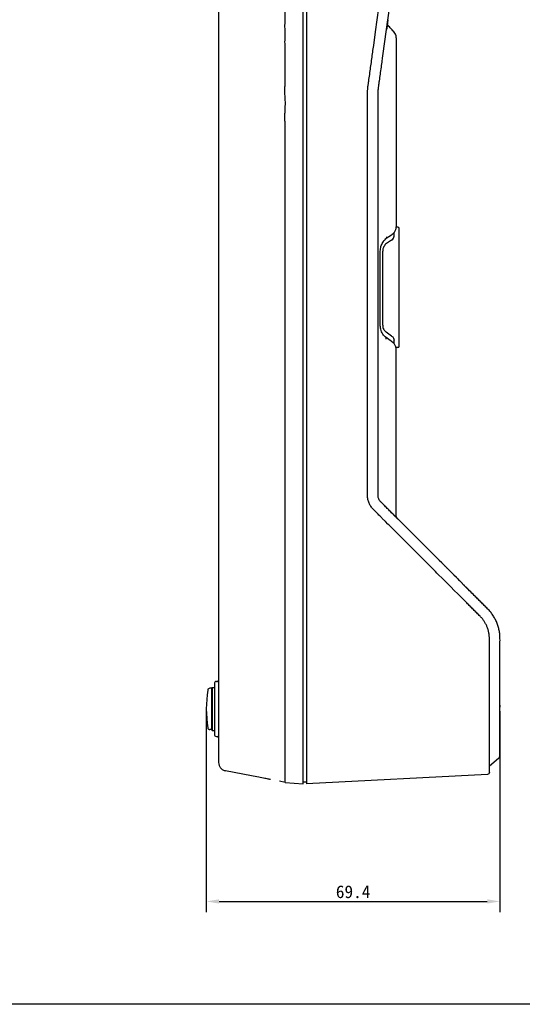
# Model space of a CAD drawing. Header units: millimetres. Extents: x 38 to 565, y 70 to 434.
# Tile 16 of 23: x 212 to 330, y 70 to 303. Entities that reach past the tile are written whole.
import ezdxf

# ---------------------------------------------------------------- set-up
doc = ezdxf.new("R2010")
doc.units = ezdxf.units.MM
doc.header["$LTSCALE"] = 32.67
doc.header["$PDMODE"] = 3
doc.header["$PDSIZE"] = 8
doc.layers.get('0').update_dxf_attribs({"linetype": 'CONTINUOUS'})
doc.layers.get('Defpoints').update_dxf_attribs({"linetype": 'CONTINUOUS'})
doc.layers.add('20_ALL_FEATURES', color=7, linetype='CONTINUOUS')
doc.layers.add('51__DRAFT_DIMS', color=7, linetype='CONTINUOUS')
doc.styles.get("Standard").update_dxf_attribs({"font": 'simfang.ttf'})
doc.dimstyles.new('DIMSTYLE_2', dxfattribs={"dimtxt": 3, "dimasz": 3, "dimexe": 2.5, "dimexo": 0.5, "dimgap": 0.75, "dimtad": 1, "dimdec": 1, "dimdsep": 46, "dimtxsty": 'STANDARD', "dimblk": '_FILLED', "dimblk1": '_FILLED', "dimblk2": '_FILLED', "dimcen": 0.09, "dimclrt": 256, "dimadec": 1, "dimazin": 2, "dimtp": 0.3, "dimtm": 0.3, "dimtfac": 1, "dimtdec": 1, "dimtofl": 0, "dimtmove": 0, "dimatfit": 3, "dimldrblk": '_FILLED', "dimfxl": 1, "dimtolj": 1, "dimarcsym": 0})

# ---------------------------------------------------------------- blocks, each defined once
blk = doc.blocks.new('_FILLED')
at = {"color": 0, "linetype": 'ByBlock'}
blk.add_solid([(0, 0), (-1, 0.167), (-1, -0.167)], dxfattribs=at)
blk = doc.blocks.new('*D3')
at = {"layer": '51__DRAFT_DIMS', "color": 0, "lineweight": -2}
for p, q in [((255.65, 139.49), (255.65, 92.04)), ((325, 139.49), (325, 92.04)), ((258.65, 94.54), (322, 94.54))]:
    blk.add_line(p, q, dxfattribs=at)
at = {"layer": 'Defpoints', "color": 0}
for p in [(255.65, 139.99), (325, 139.99), (325, 94.54)]:
    blk.add_point(p, dxfattribs=at)
at = {"layer": '51__DRAFT_DIMS', "color": 0, "linetype": 'ByBlock', "lineweight": -2, "xscale": 3, "yscale": 3, "zscale": 3, "rotation": 180}
blk.add_blockref('_FILLED', (255.65, 94.54), dxfattribs=at)
at = {"layer": '51__DRAFT_DIMS', "color": 0, "linetype": 'ByBlock', "lineweight": -2, "xscale": 3, "yscale": 3, "zscale": 3}
blk.add_blockref('_FILLED', (325, 94.54), dxfattribs=at)
at = {"layer": '51__DRAFT_DIMS', "insert": (290.32, 98.34), "char_height": 3, "attachment_point": 2}
blk.add_mtext('\\A1;69.4', dxfattribs=at)

msp = doc.modelspace()

# ---------------------------------------------------------------- linework, layer by layer
msp.add_lwpolyline([(38.493, 434.281), (565.442, 434.281), (565.442, 70.265), (38.493, 70.265)], close=True)
at = {"layer": '20_ALL_FEATURES'}
for p, q in [((278.505, 122.287), (278.505, 370.726)), ((279.305, 370.726), (279.305, 122.286)), ((258.547, 365.716), (258.547, 127.348)), ((298.393, 301.52), (299.918, 312.437)), ((295.627, 299.79), (296.423, 305.491)), ((298.396, 301.541), (298.554, 302.677)), ((298.548, 302.634), (298.396, 301.541)), ((298.548, 302.635), (298.453, 301.949)), ((297.366, 294.166), (298.229, 300.35)), ((298.229, 300.35), (298.311, 300.936)), ((298.258, 300.555), (298.233, 300.373)), ((298.35, 301.215), (298.258, 300.555)), ((298.311, 300.936), (298.393, 301.52)), ((298.363, 301.309), (298.35, 301.215)), ((298.363, 301.309), (298.396, 301.541)), ((298.409, 301.639), (298.391, 301.511)), ((298.396, 301.541), (298.391, 301.511)), ((298.516, 301.367), (298.391, 301.511)), ((298.496, 301.39), (298.391, 301.511)), ((298.453, 301.949), (298.409, 301.639)), ((298.71, 301.149), (298.516, 301.367)), ((298.909, 300.93), (298.71, 301.149)), ((299.112, 300.71), (298.909, 300.93)), ((299.32, 300.49), (299.112, 300.71)), ((299.533, 300.269), (299.32, 300.49)), ((299.721, 300.077), (299.533, 300.269)), ((299.721, 300.077), (299.719, 300.078)), ((295.176, 296.564), (295.627, 299.79)), ((300.505, 298.395), (300.505, 253.753)), ((297.287, 293.602), (297.366, 294.166)), ((293.73, 276.398), (293.73, 277.71)), ((293.73, 276.103), (293.73, 276.398)), ((293.73, 275.808), (293.73, 276.103)), ((293.73, 275.497), (293.73, 275.808)), ((293.73, 275.187), (293.73, 275.497)), ((293.73, 270.736), (293.73, 275.187)), ((293.73, 270.337), (293.73, 270.736)), ((293.73, 269.956), (293.73, 270.337)), ((293.73, 269.586), (293.73, 269.956)), ((293.73, 221.248), (293.73, 269.586)), ((296.23, 221.379), (296.23, 257.422)), ((300.912, 253.689), (300.503, 253.7)), ((301.205, 225.596), (301.205, 253.389)), ((299.362, 251.84), (297.918, 250.86)), ((297.94, 250.878), (298.118, 251.036)), ((298.022, 250.951), (298.118, 251.035)), ((298.118, 251.035), (298.168, 251.078)), ((298.118, 251.035), (298.168, 251.078)), ((299.42, 251.881), (299.509, 251.954)), ((299.753, 252.164), (299.509, 251.953)), ((299.749, 252.16), (299.871, 252.274)), ((299.871, 252.274), (299.984, 252.397)), ((299.984, 252.397), (300.088, 252.528)), ((300.005, 251.576), (300.005, 252.423)), ((300.088, 252.528), (300.181, 252.667)), ((297.918, 250.86), (298.022, 250.951)), ((299.42, 250.662), (298.181, 249.823)), ((296.739, 248.005), (296.74, 248.062)), ((296.739, 230.545), (296.739, 248.005)), ((297.304, 230.579), (297.304, 248.038)), ((297.741, 227.947), (297.515, 228.207)), ((298, 227.706), (297.741, 227.947)), ((299.34, 226.804), (297.85, 227.845)), ((299.42, 227.98), (298.105, 228.899)), ((297.987, 227.718), (298.031, 227.679)), ((299.42, 226.744), (299.471, 226.701)), ((299.694, 226.508), (299.471, 226.701)), ((299.852, 226.358), (299.762, 226.447)), ((300.005, 226.179), (300.005, 227.038)), ((300.385, 225.46), (300.324, 225.632)), ((300.385, 225.46), (300.385, 225.459)), ((300.425, 225.324), (300.385, 225.459)), ((300.912, 225.296), (300.434, 225.284)), ((300.505, 185.413), (300.505, 225.265)), ((293.73, 220.627), (293.73, 221.248)), ((296.23, 213.109), (296.23, 221.379)), ((293.73, 220.035), (293.73, 220.627)), ((293.73, 219.462), (293.73, 220.035)), ((293.73, 218.889), (293.73, 219.462)), ((293.73, 217.721), (293.73, 218.889)), ((293.73, 216.691), (293.73, 217.721)), ((293.73, 215.014), (293.73, 216.691)), ((293.73, 213.963), (293.73, 215.014)), ((293.73, 213.104), (293.73, 213.963)), ((299.486, 186.224), (299.124, 186.587)), ((299.13, 186.58), (299.2, 186.51)), ((299.2, 186.51), (299.829, 185.882)), ((299.615, 186.095), (299.486, 186.224)), ((299.918, 185.793), (299.615, 186.095)), ((299.822, 185.889), (299.643, 186.067)), ((274.249, 184.993), (274.249, 185.154)), ((274.249, 174.993), (274.249, 184.993)), ((297.96, 184.216), (297.215, 184.96)), ((298.54, 183.635), (297.96, 184.216)), ((298.758, 183.418), (298.54, 183.635)), ((299.822, 185.889), (299.822, 185.889)), ((299.822, 185.889), (299.832, 185.879)), ((299.829, 185.882), (299.962, 185.749)), ((299.961, 185.75), (299.832, 185.879)), ((299.832, 185.879), (299.948, 185.763)), ((300.075, 185.636), (299.918, 185.793)), ((299.948, 185.763), (300.038, 185.673)), ((300.004, 185.706), (299.961, 185.75)), ((299.962, 185.749), (299.998, 185.713)), ((300.038, 185.673), (300.11, 185.601)), ((300.127, 185.584), (300.044, 185.667)), ((300.223, 185.488), (300.075, 185.636)), ((300.11, 185.601), (300.19, 185.52)), ((300.2, 185.511), (300.127, 185.584)), ((300.156, 185.554), (300.174, 185.536)), ((300.174, 185.536), (300.202, 185.508)), ((300.19, 185.52), (300.247, 185.463)), ((300.534, 185.177), (300.223, 185.488)), ((300.247, 185.463), (300.346, 185.365)), ((300.35, 185.361), (300.303, 185.407)), ((300.32, 185.391), (300.337, 185.374)), ((300.337, 185.374), (300.388, 185.323)), ((300.346, 185.365), (300.38, 185.331)), ((300.387, 185.324), (300.35, 185.361)), ((300.38, 185.331), (300.525, 185.186)), ((300.525, 185.186), (300.655, 185.055)), ((300.918, 184.792), (300.534, 185.177)), ((300.567, 185.144), (300.542, 185.169)), ((300.651, 185.06), (300.567, 185.144)), ((300.59, 185.12), (300.825, 184.885)), ((300.825, 184.885), (300.918, 184.792)), ((311.354, 174.357), (300.918, 184.792)), ((305.172, 177.003), (298.758, 183.418)), ((308.1, 174.075), (305.172, 177.003)), ((274.249, 166.236), (274.249, 174.993)), ((311.269, 174.442), (310.66, 175.051)), ((311.316, 174.394), (311.269, 174.442)), ((314.248, 171.463), (311.354, 174.357)), ((308.714, 173.461), (308.1, 174.075)), ((309.079, 173.096), (308.714, 173.461)), ((309.755, 172.42), (309.079, 173.096)), ((310.11, 172.065), (309.755, 172.42)), ((311.745, 170.43), (310.11, 172.065)), ((311.988, 173.722), (311.886, 173.825)), ((312.644, 173.067), (312.583, 173.128)), ((313.449, 168.726), (311.745, 170.43)), ((314.7, 171.01), (314.122, 171.589)), ((315.187, 170.524), (314.248, 171.463)), ((314.7, 171.01), (317.439, 168.272)), ((315.024, 170.687), (315.223, 170.488)), ((316.951, 168.76), (315.187, 170.524)), ((315.223, 170.488), (315.413, 170.298)), ((315.413, 170.298), (316.886, 168.825)), ((314.14, 168.035), (313.449, 168.726)), ((315.1, 167.075), (314.14, 168.035)), ((316.425, 169.286), (316.603, 169.108)), ((316.902, 168.809), (317.467, 168.244)), ((316.914, 168.796), (317.448, 168.262)), ((317.836, 167.875), (316.951, 168.76)), ((317.439, 168.272), (317.467, 168.244)), ((317.812, 167.899), (317.467, 168.244)), ((317.836, 167.875), (317.812, 167.899)), ((274.249, 165.985), (274.249, 166.236)), ((258.038, 146.484), (258.252, 146.488)), ((256.869, 144.886), (256.459, 144.872)), ((256.869, 144.886), (257.047, 145.071)), ((256.869, 144.886), (256.869, 135.099)), ((257.047, 145.071), (257.547, 145.063)), ((257.047, 145.071), (257.047, 134.914)), ((257.547, 145.984), (257.547, 134.002)), ((325.005, 141.524), (325.005, 142.967)), ((325.005, 140.886), (325.005, 141.78)), ((325.005, 140.896), (325.005, 141.524)), ((325.005, 140.39), (325.005, 140.896)), ((325.005, 140.892), (325.005, 140.385)), ((325.005, 138.527), (325.005, 140.886)), ((325.005, 139.88), (325.005, 140.39)), ((325.005, 139.334), (325.005, 139.88)), ((325.005, 138.836), (325.005, 139.334)), ((325.005, 138.34), (325.005, 138.836)), ((325.005, 129.024), (325.005, 138.527)), ((325.005, 138.103), (325.005, 138.34)), ((325.005, 138.103), (325.005, 138.046)), ((325.005, 138.044), (325.005, 138.103)), ((325.005, 138.09), (325.005, 138.044)), ((325.005, 138.046), (325.005, 135.504)), ((256.869, 135.099), (256.459, 135.113)), ((256.869, 135.099), (257.047, 134.914)), ((257.047, 134.914), (257.547, 134.923)), ((258.038, 133.502), (258.252, 133.498)), ((324.645, 128.256), (322.505, 126.471)), ((322.505, 125.025), (322.505, 127.141)), ((266.304, 124.214), (260.174, 125.382)), ((322.031, 124.525), (279.305, 122.286)), ((274.249, 122.659), (272.947, 122.906)), ((274.249, 122.659), (278.505, 122.287)), ((279.305, 122.687), (278.505, 122.701))]:
    msp.add_line(p, q, dxfattribs=at)
for points in [[(298.889, 300.952), (298.69, 301.172), (298.496, 301.39)], [(299.721, 300.077), (299.512, 300.29), (299.3, 300.511), (299.092, 300.732), (298.889, 300.952)], [(300.168, 299.515), (300.02, 299.732), (299.847, 299.943), (299.719, 300.078)], [(300.505, 298.395), (300.495, 298.589), (300.455, 298.826), (300.387, 299.061), (300.291, 299.291), (300.168, 299.515)], [(300.401, 253.153), (300.426, 253.242), (300.458, 253.371), (300.482, 253.493)], [(300.482, 253.493), (300.497, 253.609), (300.504, 253.719), (300.505, 253.753)], [(300.181, 252.667), (300.264, 252.814), (300.336, 252.97), (300.395, 253.134), (300.401, 253.153)], [(296.782, 248.601), (296.831, 248.871), (296.897, 249.136), (296.98, 249.395), (297.078, 249.644), (297.192, 249.882), (297.319, 250.108), (297.459, 250.321), (297.61, 250.52), (297.77, 250.706), (297.94, 250.878)], [(296.74, 248.062), (296.752, 248.331), (296.782, 248.601)], [(296.796, 229.865), (296.759, 230.145), (296.741, 230.427), (296.739, 230.545)], [(297.515, 228.207), (297.321, 228.48), (297.163, 228.755), (297.037, 229.027), (296.934, 229.305), (296.853, 229.587), (296.796, 229.865)], [(300.167, 225.947), (300.071, 226.092), (299.966, 226.229), (299.852, 226.358)], [(300.324, 225.632), (300.251, 225.793), (300.167, 225.947)], [(300.505, 224.797), (300.504, 224.843), (300.495, 224.961), (300.479, 225.078), (300.456, 225.196), (300.425, 225.324)]]:
    msp.add_lwpolyline(points, dxfattribs=at)
for centre, radius, start, end in [((300.905, 253.389), 0.3, 0, 88.5), ((298.568, 253.008), 1.413, 304.18522, 307.05534), ((298.584, 225.227), 1.695, 47.38406, 49.09135), ((298.477, 225.11), 1.854, 46.56483, 47.39626), ((300.905, 225.596), 0.3, 271.5, 360), ((301.005, 185.413), 0.5, 180, 224.99998), ((258.047, 145.984), 0.5, 91, 180), ((258.247, 146.788), 0.3, 271, 360), ((285.65, 139.993), 30, 171.46189, 188.53811), ((256.477, 144.373), 0.5, 92, 171.46189), ((256.477, 135.613), 0.5, 188.53811, 268), ((258.047, 134.002), 0.5, 180, 269), ((258.247, 133.198), 0.3, 0, 89)]:
    msp.add_arc(centre, radius, start, end, dxfattribs=at)
for points, knots in [([(274.249, 185.154), (274.249, 195.456), (274.249, 216.059), (274.249, 239.238), (274.249, 254.69), (274.247, 261.129), (274.252, 266.28), (274.245, 270.143), (274.251, 273.362), (274.263, 275.938), (274.254, 277.548), (274.226, 278.835), (274.211, 279.801), (274.231, 280.766), (274.299, 282.052), (274.341, 283.664), (274.167, 285.268), (274.21, 286.555), (274.26, 287.515), (274.287, 288.472), (274.26, 289.423), (274.23, 290.365), (274.236, 291.6), (274.261, 292.818), (274.262, 294.017), (274.246, 294.893), (274.237, 295.751), (274.24, 296.59), (274.224, 297.405), (274.233, 298.071), (274.257, 298.591), (274.279, 298.975), (274.293, 299.361), (274.28, 299.751), (274.251, 300.146), (274.222, 300.684), (274.219, 301.369), (274.246, 302.205), (274.262, 303.059), (274.261, 303.93), (274.247, 305.121), (274.242, 306.022), (274.244, 306.628)], [0, 0, 0, 0, 0.2543978, 0.5087956, 0.572395, 0.6359945, 0.6677942, 0.699594, 0.7313936, 0.747293, 0.7631932, 0.7711463, 0.779097, 0.7870425, 0.7949911, 0.8108924, 0.8267936, 0.8347331, 0.8426559, 0.850535, 0.8583663, 0.8661324, 0.8738113, 0.8888628, 0.8962105, 0.9034259, 0.9104964, 0.9174066, 0.9241338, 0.9306423, 0.9338287, 0.9369916, 0.9401573, 0.9433625, 0.9466232, 0.9499294, 0.9566599, 0.9635421, 0.9705734, 0.977747, 0.9850519, 1, 1, 1, 1]), ([(293.73, 277.71), (293.73, 278.317), (293.73, 279.419), (293.73, 281.019), (293.73, 282.503), (293.729, 283.747), (293.731, 284.736), (293.727, 285.298), (293.733, 285.834), (293.753, 286.207), (293.785, 286.58), (293.857, 287.14), (293.945, 287.74), (294.094, 288.82), (294.284, 290.174), (294.51, 291.792), (294.807, 293.924), (295.03, 295.514), (295.176, 296.564)], [0, 0, 0, 0, 0.0978633, 0.1777897, 0.2577161, 0.3376425, 0.3776057, 0.4175689, 0.4324881, 0.4474073, 0.4623265, 0.4772457, 0.5212183, 0.5651909, 0.6531361, 0.7410813, 0.8290265, 1, 1, 1, 1]), ([(296.23, 257.422), (296.23, 258.844), (296.23, 262.248), (296.23, 267.635), (296.23, 272.591), (296.23, 276.557), (296.23, 279.035), (296.23, 281.018), (296.23, 282.505), (296.229, 283.744), (296.231, 284.736), (296.227, 285.324), (296.233, 285.757), (296.248, 286.034), (296.271, 286.31), (296.329, 286.765), (296.421, 287.396), (296.57, 288.476), (296.76, 289.827), (296.986, 291.447), (297.162, 292.706), (297.262, 293.424), (297.287, 293.602)], [0, 0, 0, 0, 0.117639, 0.2817149, 0.4457907, 0.5278286, 0.6098665, 0.6508855, 0.6919044, 0.7329234, 0.7534329, 0.7739424, 0.781599, 0.7892557, 0.7969124, 0.804569, 0.8271362, 0.8497033, 0.8948376, 0.9399719, 0.9851061, 1, 1, 1, 1]), ([(298.228, 251.45), (298.248, 251.382), (298.266, 251.248), (298.209, 251.118), (298.166, 251.077)], [0, 0, 0, 0, 0.5442943, 1, 1, 1, 1]), ([(299.42, 250.662), (299.59, 250.777), (299.877, 251.034), (300.005, 251.409), (300.005, 251.576)], [0, 0, 0, 0, 0.55082, 1, 1, 1, 1]), ([(298.181, 249.823), (297.926, 249.649), (297.465, 249.106), (297.304, 248.411), (297.304, 248.038)], [0, 0, 0, 0, 0.4530219, 1, 1, 1, 1]), ([(297.304, 230.579), (297.304, 230.396), (297.34, 230.04), (297.566, 229.437), (297.869, 229.064), (298.105, 228.899)], [0, 0, 0, 0, 0.285517, 0.549973, 1, 1, 1, 1]), ([(299.42, 227.98), (299.591, 227.861), (299.879, 227.593), (300.005, 227.21), (300.005, 227.038)], [0, 0, 0, 0, 0.5490126, 1, 1, 1, 1]), ([(298.09, 227.291), (298.113, 227.362), (298.134, 227.501), (298.075, 227.638), (298.03, 227.68)], [0, 0, 0, 0, 0.5442942, 1, 1, 1, 1]), ([(295.466, 186.71), (295.457, 186.718), (295.385, 186.791), (295.256, 186.92), (295.077, 187.093), (294.759, 187.432), (294.383, 187.939), (294.049, 188.575), (293.833, 189.271), (293.742, 189.883), (293.727, 190.304), (293.73, 190.512), (293.729, 190.728), (293.73, 191.19), (293.73, 191.791), (293.73, 192.541), (293.73, 193.53), (293.73, 194.771), (293.73, 196.753), (293.73, 199.232), (293.73, 202.206), (293.73, 205.18), (293.73, 208.813), (293.73, 211.454), (293.73, 213.104)], [0, 0, 0, 0, 0.0015217, 0.0127022, 0.0238827, 0.0317486, 0.0396145, 0.0553464, 0.0710783, 0.0789442, 0.0868102, 0.0942566, 0.101703, 0.1165959, 0.1463817, 0.1761674, 0.2059532, 0.2655247, 0.3250962, 0.4442392, 0.5633823, 0.6825253, 0.8016683, 1, 1, 1, 1]), ([(297.316, 188.394), (297.281, 188.43), (297.18, 188.531), (297.013, 188.698), (296.833, 188.874), (296.681, 189.038), (296.525, 189.249), (296.37, 189.539), (296.275, 189.854), (296.236, 190.113), (296.228, 190.306), (296.23, 190.495), (296.23, 190.743), (296.23, 191.177), (296.23, 191.796), (296.23, 192.54), (296.23, 193.531), (296.23, 194.77), (296.23, 196.753), (296.23, 199.232), (296.23, 202.206), (296.23, 205.18), (296.23, 208.814), (296.23, 211.457), (296.23, 213.109)], [0, 0, 0, 0, 0.0059877, 0.0171161, 0.0282446, 0.0360739, 0.0439032, 0.0595618, 0.0752204, 0.0830497, 0.090879, 0.0982908, 0.1057025, 0.120526, 0.1501731, 0.1798201, 0.2094672, 0.2687613, 0.3280554, 0.4466436, 0.5652318, 0.6838201, 0.8024083, 1, 1, 1, 1]), ([(299.124, 186.587), (298.881, 186.83), (298.506, 187.205), (298, 187.711), (297.64, 188.071), (297.412, 188.298), (297.316, 188.394)], [0, 0, 0, 0, 0.4036765, 0.6220324, 0.8403883, 1, 1, 1, 1]), ([(297.215, 184.96), (297.019, 185.156), (296.692, 185.483), (296.23, 185.945), (295.851, 186.324), (295.585, 186.59), (295.466, 186.71)], [0, 0, 0, 0, 0.3370079, 0.5631348, 0.7892618, 1, 1, 1, 1]), ([(325.005, 141.78), (325.005, 141.931), (325.005, 143.038), (325.005, 145.1), (325.005, 147.966), (325.005, 150.354), (325.005, 152.265), (325.004, 153.698), (325.005, 154.892), (325.004, 155.848), (325.008, 156.489), (324.997, 157.055), (324.96, 157.545), (324.9, 158.032), (324.788, 158.677), (324.589, 159.472), (324.258, 160.397), (323.838, 161.286), (323.333, 162.129), (322.844, 162.786), (322.417, 163.283), (322.061, 163.653), (321.68, 164.029), (321.155, 164.556), (320.497, 165.214), (319.708, 166.003), (318.82, 166.89), (318.197, 167.514), (317.836, 167.875)], [0, 0, 0, 0, 0.0158288, 0.1159247, 0.2160205, 0.3161164, 0.3661643, 0.4162123, 0.4662602, 0.4912842, 0.5163081, 0.5334514, 0.5505946, 0.5677378, 0.584881, 0.6191674, 0.6534538, 0.6877403, 0.7220267, 0.7563131, 0.7734563, 0.7905995, 0.8100931, 0.8295867, 0.8685739, 0.9075611, 0.9465483, 1, 1, 1, 1]), ([(274.249, 122.659), (274.249, 122.719), (274.25, 122.979), (274.247, 123.402), (274.248, 123.814), (274.24, 124.081), (274.251, 124.259), (274.243, 124.493), (274.252, 124.735), (274.258, 124.972), (274.254, 125.266), (274.241, 125.681), (274.247, 126.238), (274.252, 126.87), (274.249, 127.573), (274.245, 128.641), (274.246, 129.788), (274.242, 131.009), (274.251, 131.998), (274.25, 133.028), (274.241, 134.093), (274.259, 135.186), (274.258, 136.301), (274.249, 137.431), (274.265, 138.951), (274.229, 140.473), (274.247, 141.996), (274.258, 143.519), (274.244, 145.423), (274.251, 148.47), (274.248, 152.277), (274.249, 158.37), (274.249, 162.939), (274.249, 165.985)], [0, 0, 0, 0, 0.0041407, 0.0179765, 0.0293352, 0.0326497, 0.0364651, 0.0416564, 0.0488561, 0.0532348, 0.0580862, 0.0691634, 0.0820352, 0.0966436, 0.1129045, 0.1307187, 0.1705746, 0.1923702, 0.2152385, 0.2390595, 0.2636877, 0.2889572, 0.3147429, 0.3408909, 0.3672221, 0.419958, 0.446322, 0.4726869, 0.5254194, 0.5781503, 0.6836128, 0.7890752, 1, 1, 1, 1]), ([(322.505, 127.141), (322.505, 127.395), (322.505, 129.56), (322.505, 133.635), (322.505, 138.412), (322.505, 142.233), (322.505, 145.1), (322.505, 147.965), (322.505, 150.355), (322.505, 152.264), (322.504, 153.702), (322.505, 154.884), (322.504, 155.855), (322.507, 156.498), (322.498, 156.944), (322.472, 157.294), (322.426, 157.667), (322.343, 158.147), (322.193, 158.745), (321.945, 159.438), (321.629, 160.106), (321.253, 160.735), (320.879, 161.237), (320.57, 161.596), (320.295, 161.883), (319.919, 162.256), (319.382, 162.794), (318.732, 163.444), (317.939, 164.236), (316.888, 165.287), (315.941, 166.234), (315.257, 166.918), (315.1, 167.075)], [0, 0, 0, 0, 0.0170777, 0.1454826, 0.2738874, 0.3380898, 0.4022922, 0.4664946, 0.530697, 0.5627982, 0.5948994, 0.6270006, 0.6430512, 0.6591018, 0.6700976, 0.6810934, 0.6920892, 0.703085, 0.7250766, 0.7470683, 0.7690599, 0.7910515, 0.8130431, 0.8240389, 0.8350348, 0.8475381, 0.8600415, 0.8850482, 0.910055, 0.9350617, 0.9850752, 1, 1, 1, 1]), ([(324.645, 128.256), (324.756, 128.349), (324.94, 128.586), (325.005, 128.879), (325.005, 129.024)], [0, 0, 0, 0, 0.5004331, 1, 1, 1, 1]), ([(258.547, 127.348), (258.547, 127.118), (258.628, 126.656), (258.976, 126.047), (259.509, 125.591), (259.949, 125.425), (260.174, 125.382)], [0, 0, 0, 0, 0.2499983, 0.5000089, 0.7500146, 1, 1, 1, 1]), ([(270.818, 123.311), (270.703, 123.333), (270.262, 123.43), (269.334, 123.616), (267.945, 123.898), (266.88, 124.104), (266.304, 124.214)], [0, 0, 0, 0, 0.0765204, 0.2937418, 0.6173143, 1, 1, 1, 1]), ([(322.505, 125.025), (322.505, 124.902), (322.406, 124.645), (322.155, 124.532), (322.031, 124.525)], [0, 0, 0, 0, 0.4979741, 1, 1, 1, 1])]:
    msp.add_open_spline(points, degree=3, knots=knots, dxfattribs=at)
msp.add_open_spline([(299.34, 226.804), (299.367, 226.785), (299.394, 226.765), (299.42, 226.744)], degree=3, dxfattribs=at)

# ---------------------------------------------------------------- dimensions: what is measured, and where the dimension line sits
at = {"layer": '51__DRAFT_DIMS'}
dim = msp.add_linear_dim(base=(325.005, 94.536), p1=(255.65, 139.993), p2=(325.005, 139.993), dimstyle='DIMSTYLE_2', dxfattribs=at)
dim.commit()
dim.dimension.update_dxf_attribs({"geometry": '*D3', "text_midpoint": (290.318, 94.536), "dimtype": 160})

doc.saveas('drawing.dxf')
